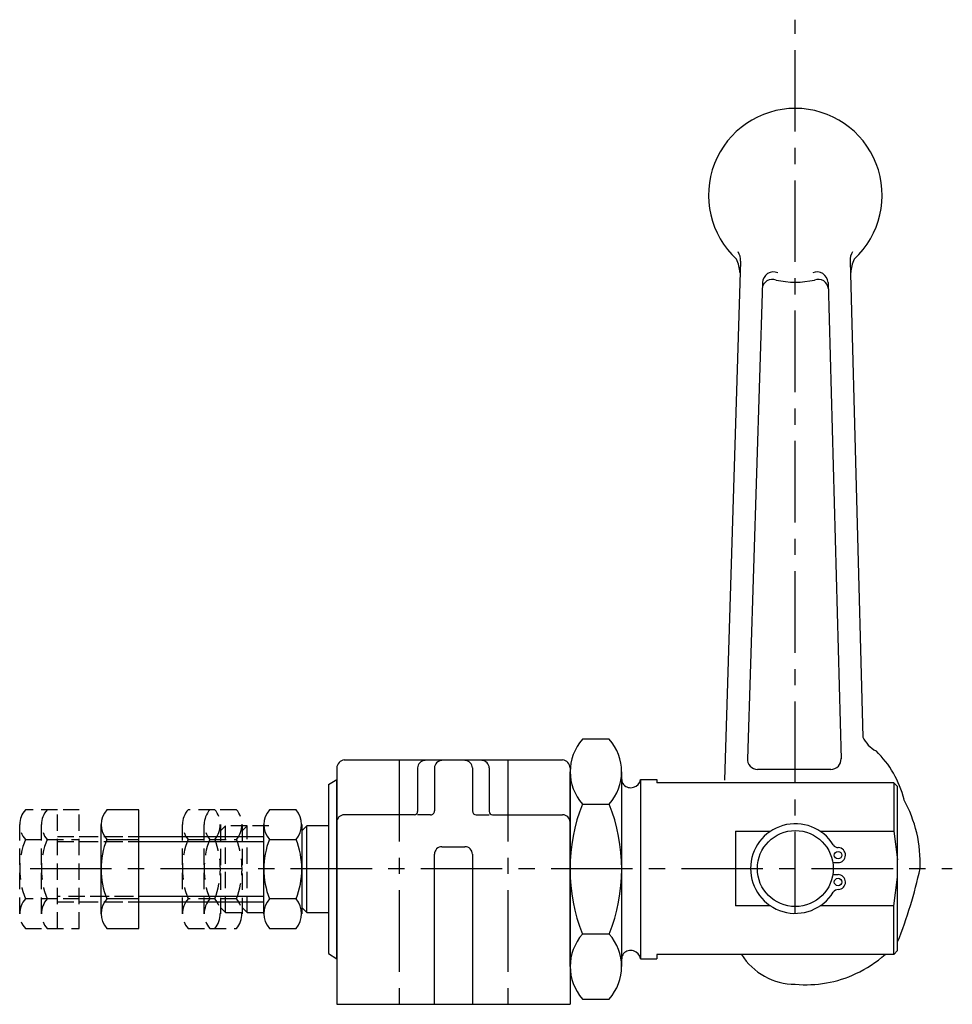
# Model space of a CAD drawing. Extents: x -208 to -36, y 174 to 355.
import ezdxf

# ---------------------------------------------------------------- set-up
doc = ezdxf.new("R2010")
doc.units = 0
doc.header["$LTSCALE"] = 12
doc.linetypes.add('CENTER', pattern=[2, 1.25, -0.25, 0.25, -0.25])
doc.linetypes.add('HIDDEN', pattern=[0.375, 0.25, -0.125])
doc.layers.get('0').update_dxf_attribs({"linetype": 'CONTINUOUS'})
doc.layers.add('BRAUER-1', color=1, linetype='CENTER')
doc.layers.add('BRAUER-2', color=4, linetype='HIDDEN')

msp = doc.modelspace()

# ---------------------------------------------------------------- linework, layer by layer
for p, q in [((-75.301154, 310.40981), (-78.287765, 214.803929)), ((-55.13506, 310.424581), (-52.770969, 222.764227)), ((-71.268976, 306.479324), (-74.039786, 218.676264)), ((-59.188095, 306.478857), (-56.787153, 218.670545)), ((-99.5091, 222.366652), (-104.432805, 222.366652)), ((-148.344424, 218.541668), (-108.094424, 218.541668)), ((-149.719424, 217.071647), (-149.719427, 173.541668)), ((-134.818612, 217.071646), (-134.818612, 209.046647)), ((-131.719428, 217.071644), (-131.719428, 209.146645)), ((-124.719427, 217.071649), (-124.719428, 209.146649)), ((-121.620244, 217.071645), (-121.620244, 209.046647)), ((-106.722503, 180.497902), (-106.722502, 216.385402)), ((-106.719424, 217.071646), (-106.719428, 173.541668)), ((-97.219403, 216.385402), (-97.219403, 180.497902)), ((-58.672867, 216.784832), (-72.163805, 216.79055)), ((-151.219424, 213.998789), (-149.719424, 214.941645)), ((-151.219424, 213.998789), (-151.219424, 182.884516)), ((-149.719424, 181.941659), (-149.719424, 214.941645)), ((-93.719424, 214.941645), (-93.719424, 181.941659)), ((-93.719424, 214.941645), (-90.719424, 214.941645)), ((-90.719424, 214.941645), (-90.719424, 214.353857)), ((-47.088806, 214.353857), (-90.719424, 214.353857)), ((-46.362325, 213.627376), (-47.088806, 214.353857)), ((-47.088806, 214.353857), (-47.088806, 205.416668)), ((-46.362325, 183.45596), (-46.362325, 213.627376)), ((-104.432805, 210.404152), (-99.5091, 210.404152)), ((-186.16228, 209.382795), (-192.097405, 209.382796)), ((-186.162281, 187.494795), (-186.16228, 209.382795)), ((-157.209656, 209.385652), (-162.114906, 209.385652)), ((-135.418612, 208.446647), (-148.344425, 208.446643)), ((-132.419429, 208.446645), (-134.818612, 208.446647)), ((-124.019428, 208.446649), (-121.620244, 208.446647)), ((-121.020244, 208.446647), (-108.094425, 208.446651)), ((-193.144781, 190.230796), (-193.14478, 206.646796)), ((-163.162281, 190.233652), (-163.162281, 206.649652)), ((-156.162281, 206.649652), (-156.162281, 190.233652)), ((-155.219424, 206.441652), (-156.162281, 205.498795)), ((-155.219424, 190.441652), (-155.219424, 206.441652)), ((-151.219424, 206.441652), (-155.219424, 206.441652)), ((-76.21946, 205.416668), (-76.21946, 191.666668)), ((-76.21946, 205.416668), (-69.779819, 205.416668)), ((-60.659101, 205.416668), (-47.088806, 205.416668)), ((-47.088806, 205.416668), (-46.362325, 200.152395)), ((-192.097406, 203.910796), (-186.162281, 203.910795)), ((-186.162281, 204.438795), (-163.162281, 204.438795)), ((-186.162281, 203.498795), (-163.162281, 203.498795)), ((-162.114906, 203.913652), (-157.209656, 203.913652)), ((-130.344427, 202.566675), (-126.09443, 202.566675)), ((-131.719428, 173.541668), (-131.719428, 201.191675)), ((-124.71943, 201.191675), (-124.71943, 173.541668)), ((-58.306428, 199.641667), (-57.349461, 199.641667)), ((-58.306428, 197.441668), (-57.349461, 197.441668)), ((-47.088805, 191.666668), (-46.362325, 196.930941)), ((-186.162281, 192.966795), (-192.097406, 192.966796)), ((-163.162281, 193.378795), (-186.162281, 193.378795)), ((-186.162281, 192.438795), (-163.162281, 192.438795)), ((-157.209656, 192.969652), (-162.114906, 192.969652)), ((-156.162281, 191.384509), (-155.219424, 190.441652)), ((-155.219424, 190.441652), (-151.219424, 190.441652)), ((-69.779819, 191.666668), (-76.21946, 191.666668)), ((-47.088805, 191.666668), (-60.659101, 191.666668)), ((-47.088805, 182.729479), (-47.088805, 191.666668)), ((-192.097406, 187.494796), (-186.162281, 187.494795)), ((-162.114906, 187.497652), (-157.209656, 187.497652)), ((-99.5091, 186.479152), (-104.432805, 186.479152)), ((-47.088805, 182.729479), (-46.362325, 183.45596)), ((-151.219424, 182.884516), (-149.719424, 181.941659)), ((-93.719424, 181.941659), (-90.719424, 181.941659)), ((-47.088805, 182.729479), (-90.719424, 182.729479)), ((-90.719424, 182.729479), (-90.719424, 181.941659)), ((-104.432805, 174.516652), (-99.5091, 174.516652)), ((-149.719427, 173.541668), (-106.719428, 173.541668))]:
    msp.add_line(p, q)
for centre, radius in [((-65.21946, 198.541668), 7), ((-57.349461, 201.016667), 0.6875), ((-57.349461, 196.066668), 0.6875)]:
    msp.add_circle(centre, radius)
for centre, radius, start, end in [((-65.21946, 322.541668), 16, 312.64583, 227.338651), ((-78.046436, 310.570834), 2.75, 356.643172, 34.249478), ((-52.389212, 310.57564), 2.75, 145.771986, 183.148875), ((-81.783108, 307.984303), 6.365702, 2.814801, 26.008762), ((-48.595955, 307.960725), 6.431419, 154.072259, 176.956316), ((-69.209602, 306.365807), 2.0625, 68.084528, 176.844944), ((-61.247469, 306.36534), 2.0625, 3.15505, 111.915464), ((-69.452637, 305.173656), 1.885713, 68.869122, 175.882775), ((-65.21946, 322.74174), 16.200072, 257.332328, 282.604678), ((-61.004435, 305.17319), 1.885714, 4.117217, 111.130869), ((-97.688714, 216.385402), 9.014328, 138.430581, 221.569419), ((-106.253191, 216.385402), 9.014328, 318.430583, 41.569417), ((-47.93723, 224.940842), 5.301196, 204.241862, 243.06101), ((-63.512672, 206.682161), 18.886053, 14.029101, 45.770021), ((-148.167257, 216.997882), 1.553919, 96.546706, 177.279099), ((-133.443612, 217.071646), 1.375, 89.999997, 179.999997), ((-130.344428, 217.071644), 1.375, 89.999997, 179.999997), ((-126.094427, 217.071649), 1.375, 0, 89.999997), ((-122.995244, 217.071645), 1.375, 0, 89.999997), ((-108.271486, 216.997978), 1.553811, 2.717489, 83.456763), ((-72.163805, 218.676264), 1.885714, 175.882775, 270), ((-58.672867, 218.670545), 1.885714, 270, 4.117217), ((-95.716324, 214.941645), 1.5, 179.999978, 218.944786), ((-95.547443, 215.296466), 1.862136, 224.176866, 349.01542), ((-74.842268, 198.441652), 31.917101, 157.988103, 202.011897), ((-129.53178, 198.441652), 32.318149, 338.275253, 21.724747), ((-66.620642, 199.507947), 24.420257, 357.732285, 28.767665), ((-188.95528, 206.646795), 4.166371, 138.952333, 221.047664), ((-158.97278, 206.649652), 4.166371, 138.952339, 221.047661), ((-160.351781, 206.649652), 4.166371, 318.952339, 41.047661), ((-135.418612, 209.046647), 0.6, 270.000019, 0), ((-132.419428, 209.146645), 0.7, 269.99995, 0), ((-124.019428, 209.146649), 0.7, 180, 269.99995), ((-121.020244, 209.046647), 0.6, 180, 270.000019), ((-148.344425, 207.071643), 1.375, 89.999992, 180), ((-108.094426, 207.071651), 1.375, 0, 89.999992), ((-65.21946, 198.541668), 8.25, 31.959964, 328.040025), ((-178.306968, 198.438795), 14.836406, 158.356983, 201.643014), ((-148.324468, 198.441652), 14.836406, 158.356983, 201.643014), ((-171.000093, 198.441652), 14.836406, 338.356989, 21.643014), ((-130.344427, 201.191675), 1.375, 89.999994, 180), ((-126.094431, 201.191675), 1.375, 0, 89.999994), ((-57.286751, 203.490873), 1.1, 211.960053, 268.548114), ((-57.349461, 201.016667), 1.375, 270, 88.548111), ((-126.332981, 216.984955), 86.111735, 338.230714, 347.632661), ((-57.349461, 196.066668), 1.375, 271.451889, 90), ((-57.286751, 193.592463), 1.1, 91.451886, 148.040022), ((-188.955281, 190.230795), 4.166371, 138.952333, 221.047664), ((-158.972781, 190.233652), 4.166371, 138.952339, 221.047661), ((-160.351781, 190.233652), 4.166371, 318.952336, 41.047664), ((-97.688714, 180.497902), 9.014328, 138.430581, 221.569419), ((-106.253191, 180.497902), 9.014328, 318.430583, 41.569417), ((-95.547443, 181.586839), 1.862136, 10.98458, 135.823134), ((-95.716324, 181.941659), 1.5, 141.055214, 180.000022), ((-65.21946, 188.916668), 11.6875, 211.963919, 270), ((-63.64184, 199.750424), 22.6875, 295.017008, 311.389311), ((-63.310739, 199.146211), 22, 265.022758, 294.901053)]:
    msp.add_arc(centre, radius, start, end)
at = {"layer": 'BRAUER-1'}
for p, q in [((-65.21946, 190.291668), (-65.21946, 354.878177)), ((-138.219424, 218.541668), (-138.219427, 173.541667)), ((-118.219424, 218.541668), (-118.219427, 173.541665)), ((-206.219424, 198.541668), (-36.291015, 198.541668))]:
    msp.add_line(p, q, dxfattribs=at)
at = {"layer": 'BRAUER-2'}
for p, q in [((-201.16228, 209.382795), (-207.097405, 209.382796)), ((-197.16228, 209.382795), (-203.097405, 209.382796)), ((-201.162281, 187.494795), (-201.16228, 209.382795)), ((-197.162281, 187.494795), (-197.16228, 209.382795)), ((-172.209656, 209.385652), (-177.114906, 209.385652)), ((-168.209656, 209.385652), (-173.114906, 209.385652)), ((-208.144781, 190.230796), (-208.14478, 206.646796)), ((-204.144781, 190.230796), (-204.14478, 206.646796)), ((-178.162281, 190.233652), (-178.162281, 206.649652)), ((-174.162281, 190.233652), (-174.162281, 206.649652)), ((-171.162281, 206.649652), (-171.162281, 190.233652)), ((-170.219424, 206.441652), (-171.162281, 205.498795)), ((-170.219424, 190.441652), (-170.219424, 206.441652)), ((-166.219424, 206.441652), (-170.219424, 206.441652)), ((-167.162281, 206.649652), (-167.162281, 190.233652)), ((-166.219424, 206.441652), (-167.162281, 205.498795)), ((-166.219424, 190.441652), (-166.219424, 206.441652)), ((-162.219424, 206.441652), (-166.219424, 206.441652)), ((-207.097406, 203.910796), (-201.162281, 203.910795)), ((-203.097406, 203.910796), (-197.162281, 203.910795)), ((-201.162281, 204.438795), (-178.162281, 204.438795)), ((-201.162281, 203.498795), (-178.162281, 203.498795)), ((-197.162281, 204.438795), (-174.162281, 204.438795)), ((-197.162281, 203.498795), (-174.162281, 203.498795)), ((-177.114906, 203.913652), (-172.209656, 203.913652)), ((-173.114906, 203.913652), (-168.209656, 203.913652)), ((-201.162281, 192.966795), (-207.097406, 192.966796)), ((-197.162281, 192.966795), (-203.097406, 192.966796)), ((-178.162281, 193.378795), (-201.162281, 193.378795)), ((-201.162281, 192.438795), (-178.162281, 192.438795)), ((-174.162281, 193.378795), (-197.162281, 193.378795)), ((-197.162281, 192.438795), (-174.162281, 192.438795)), ((-172.209656, 192.969652), (-177.114906, 192.969652)), ((-168.209656, 192.969652), (-173.114906, 192.969652)), ((-171.162281, 191.384509), (-170.219424, 190.441652)), ((-170.219424, 190.441652), (-166.219424, 190.441652)), ((-167.162281, 191.384509), (-166.219424, 190.441652)), ((-166.219424, 190.441652), (-162.219424, 190.441652)), ((-207.097406, 187.494796), (-201.162281, 187.494795)), ((-203.097406, 187.494796), (-197.162281, 187.494795)), ((-177.114906, 187.497652), (-172.209656, 187.497652)), ((-173.114906, 187.497652), (-168.209656, 187.497652))]:
    msp.add_line(p, q, dxfattribs=at)
for centre, radius, start, end in [((-203.95528, 206.646795), 4.166371, 138.952333, 221.047664), ((-199.95528, 206.646795), 4.166371, 138.952333, 221.047664), ((-173.97278, 206.649652), 4.166371, 138.952339, 221.047661), ((-169.97278, 206.649652), 4.166371, 138.952339, 221.047661), ((-175.351781, 206.649652), 4.166371, 318.952339, 41.047661), ((-171.351781, 206.649652), 4.166371, 318.952339, 41.047661), ((-193.306968, 198.438795), 14.836406, 158.356983, 201.643014), ((-189.306968, 198.438795), 14.836406, 158.356983, 201.643014), ((-163.324468, 198.441652), 14.836406, 158.356983, 201.643014), ((-159.324468, 198.441652), 14.836406, 158.356983, 201.643014), ((-186.000093, 198.441652), 14.836406, 338.356989, 21.643014), ((-182.000093, 198.441652), 14.836406, 338.356989, 21.643014), ((-203.955281, 190.230795), 4.166371, 138.952333, 221.047664), ((-199.955281, 190.230795), 4.166371, 138.952333, 221.047664), ((-173.972781, 190.233652), 4.166371, 138.952339, 221.047661), ((-169.972781, 190.233652), 4.166371, 138.952339, 221.047661), ((-175.351781, 190.233652), 4.166371, 318.952336, 41.047664), ((-171.351781, 190.233652), 4.166371, 318.952336, 41.047664)]:
    msp.add_arc(centre, radius, start, end, dxfattribs=at)

doc.saveas('drawing.dxf')
